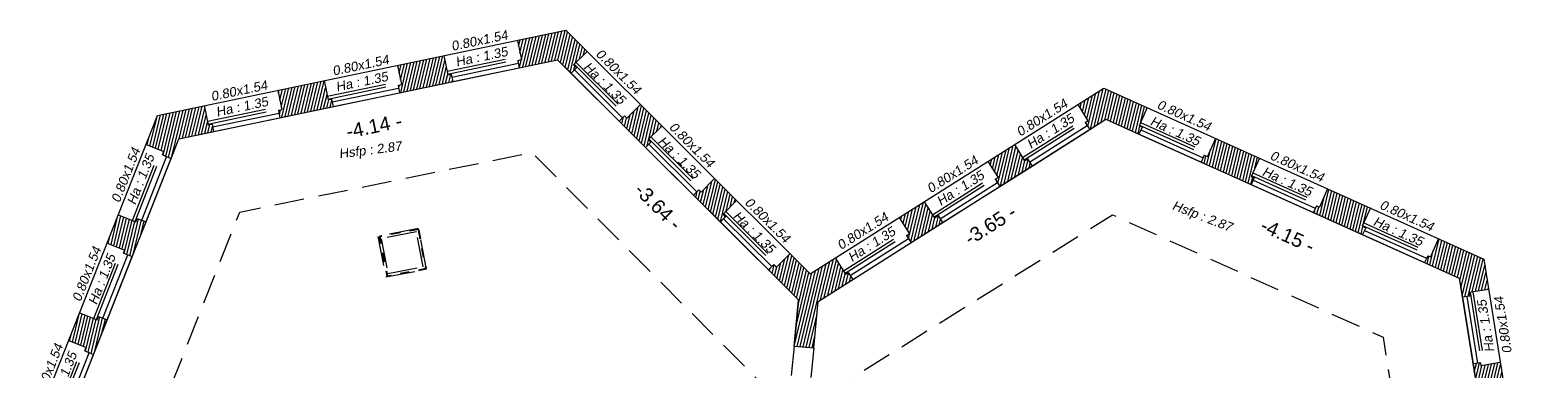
# Model space of a CAD drawing. Header units: metres. Extents: x 1525441.7 to 1525497.6, y 4222356 to 4222411.9.
# Tile 15 of 15: x 1525465.6 to 1525481.7, y 4222393 to 4222396.6. Entities that reach past the tile are written whole.
import ezdxf
from ezdxf.enums import TextEntityAlignment as Align

# ---------------------------------------------------------------- set-up
doc = ezdxf.new("R2010")
doc.units = ezdxf.units.M
doc.header["$LTSCALE"] = 0.1
doc.header["$PDMODE"] = 3
doc.header["$PDSIZE"] = 0.2
doc.linetypes.add('CACHE', pattern=[9.525, 6.35, -3.175])
doc.linetypes.add('CACHE2', pattern=[4.7625, 3.175, -1.5875])
doc.layers.get('0').update_dxf_attribs({"lineweight": 9})
doc.layers.get('Defpoints').update_dxf_attribs({"lineweight": 9})
doc.layers.add('0_Contours', color=3, linetype='Continuous', lineweight=9, plot=False)
for name, color, linetype, lineweight in [('0_Cotation', 142, 'CACHE2', 9), ('_Hauteur allège', 153, 'Continuous', 9), ('Fenêtre', 39, 'Continuous', 9), ('Garde-corps', 37, 'CACHE', 9), ('Mur', 7, 'Continuous', 9), ('Mur-hachures', 254, 'Continuous', 9), ('Poutre', 253, 'CACHE2', 9), ('Texte-hauteur', 112, 'CACHE', 9)]:
    doc.layers.add(name, color=color, linetype=linetype, lineweight=lineweight)
doc.layers.add('Réseau_Ventillation_clim_Symbole', color=143, linetype='Continuous')
doc.styles.add('ARIAL', font='arial.ttf')
doc.styles.get("Standard").update_dxf_attribs({"font": 'arial.ttf'})
doc.dimstyles.new('Cotation', dxfattribs={"dimtxt": 0.18, "dimasz": 0.1, "dimexe": 0.18, "dimexo": 0.2, "dimgap": 0.09, "dimtad": 0, "dimzin": 0, "dimdsep": 46, "dimtxsty": 'ARIAL', "dimblk1": 'OBLIQUE', "dimblk2": 'OBLIQUE', "dimsah": 1, "dimcen": 0.09, "dimse1": 1, "dimse2": 1, "dimsd1": 1, "dimsd2": 1, "dimclrd": 252, "dimaunit": 2, "dimadec": 3, "dimazin": 0, "dimtfac": 1, "dimtix": 1, "dimtofl": 0, "dimtmove": 0, "dimatfit": 3, "dimldrblk": 'OBLIQUE', "dimfxl": 1, "dimtolj": 1, "dimtzin": 0, "dimarcsym": 0})
pattern_1 = [(76.5, (0, 0), (-0.03087274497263, 0.00741189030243), [])]

# ---------------------------------------------------------------- blocks, each defined once
blk = doc.blocks.new('*D90')
at = {"layer": 'Defpoints', "color": 0, "transparency": 16777216}
for p in [(1525471.253, 4222396.28), (1525471.312, 4222395.993), (1525467.198, 4222395.434)]:
    blk.add_point(p, dxfattribs=at)
at = {"layer": '0_Cotation', "color": 0, "transparency": 16777216, "insert": (1525469.288, 4222395.57), "char_height": 0.15, "attachment_point": 5, "rotation": 11.7852, "style": 'ARIAL'}
blk.add_mtext('\\A1;-4.14 -', dxfattribs=at)
blk = doc.blocks.new('_OBLIQUE')
at = {"color": 0, "linetype": 'ByBlock'}
blk.add_line((-0.5, -0.5), (0.5, 0.5), dxfattribs=at)
blk = doc.blocks.new('*D91')
at = {"layer": 'Defpoints', "color": 0, "transparency": 16777216}
for p in [(1525471.253, 4222396.28), (1525473.832, 4222393.711), (1525473.562, 4222393.44)]:
    blk.add_point(p, dxfattribs=at)
at = {"layer": '0_Cotation', "color": 0, "transparency": 16777216, "insert": (1525472.33, 4222394.71), "char_height": 0.15, "attachment_point": 5, "rotation": 315.1167, "style": 'ARIAL'}
blk.add_mtext('\\A1;-3.64 -', dxfattribs=at)
blk = doc.blocks.new('*D92')
at = {"layer": 'Defpoints', "color": 0, "transparency": 16777216}
for p in [(1525477.124, 4222395.643), (1525477.124, 4222395.643), (1525474.043, 4222393.695)]:
    blk.add_point(p, dxfattribs=at)
at = {"layer": '0_Cotation', "color": 0, "transparency": 16777216, "insert": (1525475.885, 4222394.512), "char_height": 0.15, "attachment_point": 5, "rotation": 32.3081, "style": 'ARIAL'}
blk.add_mtext('\\A1;-3.65 -', dxfattribs=at)
blk = doc.blocks.new('*D93')
at = {"layer": 'Defpoints', "color": 0, "transparency": 16777216}
for p in [(1525477.124, 4222395.643), (1525480.906, 4222393.943), (1525480.787, 4222393.677)]:
    blk.add_point(p, dxfattribs=at)
at = {"layer": '0_Cotation', "color": 0, "transparency": 16777216, "insert": (1525479.069, 4222394.398), "char_height": 0.15, "attachment_point": 5, "rotation": 335.7951, "style": 'ARIAL'}
blk.add_mtext('\\A1;-4.15 -', dxfattribs=at)
blk = doc.blocks.new('*D94')
at = {"layer": 'Defpoints', "color": 0, "transparency": 16777216}
for p in [(1525480.906, 4222393.943), (1525480.906, 4222393.943), (1525481.478, 4222390.355)]:
    blk.add_point(p, dxfattribs=at)
at = {"layer": '0_Cotation', "color": 0, "transparency": 16777216, "insert": (1525480.922, 4222392.37), "char_height": 0.15, "attachment_point": 5, "rotation": 99.0524, "style": 'ARIAL'}
blk.add_mtext('\\A1;-3.63 -', dxfattribs=at)

msp = doc.modelspace()

# ---------------------------------------------------------------- hatches: boundary and pattern name
at = {"layer": 'Mur-hachures'}
h = msp.add_hatch(dxfattribs=at)
h.set_pattern_fill('ANSI31', color=256, scale=0.01, angle=31.5)
h.set_pattern_definition(pattern_1)
h.paths.add_polyline_path([(1525471.34, 4222396.596), (1525470.822, 4222396.488), (1525470.865, 4222396.281), (1525470.827, 4222396.273), (1525470.843, 4222396.195), (1525471.253, 4222396.28), (1525471.397, 4222396.136), (1525471.454, 4222396.193), (1525471.423, 4222396.224), (1525471.43, 4222396.231), (1525471.568, 4222396.369)])
h = msp.add_hatch(dxfattribs=at)
h.set_pattern_fill('ANSI31', color=256, scale=0.01, angle=31.5)
h.set_pattern_definition(pattern_1)
h.paths.add_polyline_path([(1525470.035, 4222396.324), (1525469.54, 4222396.221), (1525469.583, 4222396.014), (1525469.545, 4222396.006), (1525469.561, 4222395.927), (1525470.13, 4222396.046), (1525470.113, 4222396.124), (1525470.079, 4222396.117)])
h = msp.add_hatch(dxfattribs=at)
h.set_pattern_fill('ANSI31', color=256, scale=0.01, angle=31.5)
h.set_pattern_definition(pattern_1)
h.paths.add_polyline_path([(1525468.753, 4222396.057), (1525468.258, 4222395.953), (1525468.301, 4222395.746), (1525468.264, 4222395.739), (1525468.281, 4222395.66), (1525468.85, 4222395.779), (1525468.833, 4222395.857), (1525468.797, 4222395.85)])
h = msp.add_hatch(dxfattribs=at)
h.set_pattern_fill('ANSI31', color=256, scale=0.01, angle=31.5)
h.set_pattern_definition(pattern_1)
h.paths.add_polyline_path([(1525477.1, 4222395.977), (1525476.822, 4222395.801), (1525476.931, 4222395.628), (1525476.902, 4222395.61), (1525476.95, 4222395.534), (1525477.124, 4222395.643), (1525477.477, 4222395.485), (1525477.51, 4222395.558), (1525477.478, 4222395.572), (1525477.566, 4222395.768)])
h = msp.add_hatch(dxfattribs=at)
h.set_pattern_fill('ANSI31', color=256, scale=0.01, angle=31.5)
h.set_pattern_definition(pattern_1)
h.paths.add_polyline_path([(1525467.469, 4222395.789), (1525466.97, 4222395.685), (1525466.847, 4222395.373), (1525467.037, 4222395.299), (1525467.022, 4222395.261), (1525467.115, 4222395.224), (1525467.198, 4222395.434), (1525467.57, 4222395.512), (1525467.554, 4222395.59), (1525467.512, 4222395.582)])
h = msp.add_hatch(dxfattribs=at)
h.set_pattern_fill('ANSI31', color=256, scale=0.01, angle=31.5)
h.set_pattern_definition(pattern_1)
h.paths.add_polyline_path([(1525472.139, 4222395.8), (1525471.994, 4222395.655), (1525471.969, 4222395.68), (1525471.912, 4222395.623), (1525472.195, 4222395.342), (1525472.251, 4222395.398), (1525472.224, 4222395.425), (1525472.231, 4222395.432), (1525472.369, 4222395.571)])
h = msp.add_hatch(dxfattribs=at)
h.set_pattern_fill('ANSI31', color=256, scale=0.01, angle=31.5)
h.set_pattern_definition(pattern_1)
h.paths.add_polyline_path([(1525476.144, 4222395.372), (1525475.859, 4222395.192), (1525475.968, 4222395.019), (1525475.939, 4222395.001), (1525475.987, 4222394.925), (1525476.332, 4222395.143), (1525476.284, 4222395.219), (1525476.253, 4222395.199)])
h = msp.add_hatch(dxfattribs=at)
h.set_pattern_fill('ANSI31', color=256, scale=0.01, angle=31.5)
h.set_pattern_definition(pattern_1)
h.paths.add_polyline_path([(1525478.297, 4222395.439), (1525478.209, 4222395.243), (1525478.176, 4222395.258), (1525478.143, 4222395.185), (1525478.678, 4222394.945), (1525478.711, 4222395.018), (1525478.678, 4222395.032), (1525478.766, 4222395.228)])
h = msp.add_hatch(dxfattribs=at)
h.set_pattern_fill('ANSI31', color=256, scale=0.01, angle=31.5)
h.set_pattern_definition(pattern_1)
h.paths.add_polyline_path([(1525472.934, 4222395.008), (1525472.789, 4222394.863), (1525472.765, 4222394.887), (1525472.709, 4222394.83), (1525472.996, 4222394.544), (1525473.053, 4222394.601), (1525473.025, 4222394.628), (1525473.17, 4222394.774)])
h = msp.add_hatch(dxfattribs=at)
h.set_pattern_fill('ANSI31', color=256, scale=0.01, angle=31.5)
h.set_pattern_definition(pattern_1)
h.paths.add_polyline_path([(1525479.496, 4222394.9), (1525479.408, 4222394.704), (1525479.377, 4222394.718), (1525479.344, 4222394.645), (1525479.871, 4222394.409), (1525479.904, 4222394.481), (1525479.867, 4222394.498), (1525479.871, 4222394.507), (1525479.955, 4222394.694)])
h = msp.add_hatch(dxfattribs=at)
h.set_pattern_fill('ANSI31', color=256, scale=0.01, angle=31.5)
h.set_pattern_definition(pattern_1)
h.paths.add_polyline_path([(1525475.326, 4222394.613), (1525475.287, 4222394.588), (1525475.178, 4222394.761), (1525474.911, 4222394.592), (1525475.02, 4222394.419), (1525474.989, 4222394.4), (1525475.038, 4222394.324), (1525475.374, 4222394.537)])
h = msp.add_hatch(dxfattribs=at)
h.set_pattern_fill('ANSI31', color=256, scale=0.01, angle=31.5)
h.set_pattern_definition(pattern_1)
h.paths.add_polyline_path([(1525466.847, 4222394.547), (1525466.754, 4222394.583), (1525466.739, 4222394.546), (1525466.55, 4222394.621), (1525466.431, 4222394.319), (1525466.62, 4222394.244), (1525466.606, 4222394.209), (1525466.699, 4222394.173)])
h = msp.add_hatch(dxfattribs=at)
h.set_pattern_fill('ANSI31', color=256, scale=0.01, angle=31.5)
h.set_pattern_definition(pattern_1)
h.paths.add_polyline_path([(1525480.685, 4222394.366), (1525480.597, 4222394.17), (1525480.568, 4222394.183), (1525480.535, 4222394.11), (1525480.906, 4222393.943), (1525480.939, 4222393.739), (1525481.018, 4222393.752), (1525481.012, 4222393.79), (1525481.22, 4222393.823), (1525481.168, 4222394.148)])
h = msp.add_hatch(dxfattribs=at)
h.set_pattern_fill('ANSI31', color=256, scale=0.01, angle=31.5)
h.set_pattern_definition(pattern_1)
h.paths.add_polyline_path([(1525474.226, 4222394.159), (1525473.957, 4222393.989), (1525473.741, 4222394.205), (1525473.595, 4222394.06), (1525473.567, 4222394.088), (1525473.511, 4222394.031), (1525473.832, 4222393.711), (1525473.787, 4222393.216), (1525473.997, 4222393.197), (1525474.043, 4222393.695), (1525474.413, 4222393.929), (1525474.365, 4222394.005), (1525474.335, 4222393.986)])
h = msp.add_hatch(dxfattribs=at)
h.set_pattern_fill('ANSI31', color=256, scale=0.01, angle=31.5)
h.set_pattern_definition(pattern_1)
h.paths.add_polyline_path([(1525466.432, 4222393.496), (1525466.339, 4222393.533), (1525466.325, 4222393.498), (1525466.136, 4222393.572), (1525466.019, 4222393.276), (1525466.208, 4222393.201), (1525466.193, 4222393.164), (1525466.286, 4222393.127)])
h = msp.add_hatch(dxfattribs=at)
h.set_pattern_fill('ANSI31', color=256, scale=0.01, angle=31.5)
h.set_pattern_definition(pattern_1)
h.paths.add_polyline_path([(1525481.345, 4222393.039), (1525481.137, 4222393.006), (1525481.132, 4222393.037), (1525481.053, 4222393.025), (1525481.116, 4222392.626), (1525481.195, 4222392.638), (1525481.189, 4222392.678), (1525481.397, 4222392.711)])

# ---------------------------------------------------------------- linework, layer by layer
at = {"layer": '0_Contours', "flags": 128}
msp.add_lwpolyline([(1525465.847, 4222392.013), (1525467.198, 4222395.434), (1525471.253, 4222396.28), (1525473.832, 4222393.711), (1525473.787, 4222393.216), (1525473.997, 4222393.197), (1525474.043, 4222393.695), (1525477.124, 4222395.643), (1525480.906, 4222393.943), (1525481.478, 4222390.355)], dxfattribs=at)
at = {"layer": 'Fenêtre', "flags": 128}
for points in [[(1525470.12, 4222396.095), (1525470.833, 4222396.244)], [(1525470.13, 4222396.046), (1525470.843, 4222396.195)], [(1525471.397, 4222396.136), (1525471.912, 4222395.623)], [(1525471.433, 4222396.172), (1525471.948, 4222395.659)], [(1525468.839, 4222395.828), (1525469.551, 4222395.976)], [(1525468.85, 4222395.779), (1525469.561, 4222395.927)], [(1525467.56, 4222395.561), (1525468.271, 4222395.709)], [(1525467.57, 4222395.512), (1525468.281, 4222395.66)], [(1525476.305, 4222395.185), (1525476.923, 4222395.576)], [(1525476.332, 4222395.143), (1525476.95, 4222395.534)], [(1525477.477, 4222395.485), (1525478.143, 4222395.185)], [(1525477.497, 4222395.53), (1525478.164, 4222395.231)], [(1525472.195, 4222395.342), (1525472.709, 4222394.83)], [(1525472.23, 4222395.377), (1525472.744, 4222394.866)], [(1525466.801, 4222394.565), (1525467.068, 4222395.242)], [(1525466.847, 4222394.547), (1525467.115, 4222395.224)], [(1525475.347, 4222394.579), (1525475.961, 4222394.967)], [(1525478.699, 4222394.99), (1525479.365, 4222394.691)], [(1525475.374, 4222394.537), (1525475.987, 4222394.925)], [(1525478.678, 4222394.945), (1525479.344, 4222394.645)], [(1525472.996, 4222394.544), (1525473.511, 4222394.031)], [(1525473.031, 4222394.579), (1525473.546, 4222394.067)], [(1525474.387, 4222393.972), (1525475.011, 4222394.366)], [(1525474.413, 4222393.929), (1525475.038, 4222394.324)], [(1525479.871, 4222394.409), (1525480.535, 4222394.11)], [(1525479.892, 4222394.454), (1525480.556, 4222394.156)], [(1525466.386, 4222393.514), (1525466.653, 4222394.191)], [(1525466.432, 4222393.496), (1525466.699, 4222394.173)], [(1525480.939, 4222393.739), (1525481.053, 4222393.025)], [(1525480.988, 4222393.747), (1525481.102, 4222393.032)], [(1525465.972, 4222392.466), (1525466.24, 4222393.145)], [(1525466.018, 4222392.447), (1525466.286, 4222393.127)]]:
    msp.add_lwpolyline(points, dxfattribs=at)
at = {"layer": 'Garde-corps', "flags": 128}
for points in [[(1525470.07, 4222396.156), (1525470.857, 4222396.32)], [(1525470.076, 4222396.127), (1525470.863, 4222396.291)], [(1525471.43, 4222396.231), (1525472.001, 4222395.662)], [(1525471.451, 4222396.252), (1525472.022, 4222395.683)], [(1525468.788, 4222395.889), (1525469.575, 4222396.053)], [(1525468.794, 4222395.859), (1525469.581, 4222396.023)], [(1525467.504, 4222395.621), (1525468.293, 4222395.785)], [(1525467.51, 4222395.591), (1525468.299, 4222395.756)], [(1525476.231, 4222395.233), (1525476.91, 4222395.662)], [(1525476.248, 4222395.208), (1525476.926, 4222395.637)], [(1525477.494, 4222395.608), (1525478.225, 4222395.28)], [(1525472.253, 4222395.454), (1525472.818, 4222394.891)], [(1525477.482, 4222395.581), (1525478.213, 4222395.253)], [(1525466.702, 4222394.561), (1525466.999, 4222395.313)], [(1525466.73, 4222394.55), (1525467.027, 4222395.302)], [(1525472.231, 4222395.432), (1525472.796, 4222394.87)], [(1525475.266, 4222394.622), (1525475.947, 4222395.053)], [(1525475.282, 4222394.597), (1525475.963, 4222395.028)], [(1525478.682, 4222395.042), (1525479.412, 4222394.713)], [(1525478.695, 4222395.069), (1525479.425, 4222394.741)], [(1525473.053, 4222394.656), (1525473.624, 4222394.088)], [(1525473.032, 4222394.635), (1525473.603, 4222394.067)], [(1525479.871, 4222394.507), (1525480.601, 4222394.179)], [(1525479.883, 4222394.535), (1525480.613, 4222394.206)], [(1525474.314, 4222394.02), (1525474.998, 4222394.453)], [(1525474.33, 4222393.995), (1525475.014, 4222394.428)], [(1525466.288, 4222393.512), (1525466.583, 4222394.259)], [(1525466.316, 4222393.501), (1525466.611, 4222394.248)], [(1525481.022, 4222393.792), (1525481.146, 4222393.007)], [(1525481.051, 4222393.796), (1525481.176, 4222393.012)], [(1525465.873, 4222392.462), (1525466.171, 4222393.216)], [(1525465.901, 4222392.451), (1525466.199, 4222393.205)]]:
    msp.add_lwpolyline(points, dxfattribs=at)
at = {"layer": 'Mur', "flags": 128}
for points in [[(1525466.97, 4222395.685), (1525471.34, 4222396.596)], [(1525471.34, 4222396.596), (1525473.957, 4222393.989)], [(1525470.823, 4222396.484), (1525470.865, 4222396.281)], [(1525470.035, 4222396.324), (1525470.079, 4222396.117)], [(1525470.827, 4222396.273), (1525470.865, 4222396.281)], [(1525470.827, 4222396.273), (1525470.843, 4222396.195)], [(1525470.843, 4222396.195), (1525471.253, 4222396.28), (1525471.397, 4222396.136)], [(1525471.568, 4222396.369), (1525471.423, 4222396.224)], [(1525469.54, 4222396.221), (1525469.583, 4222396.014)], [(1525470.079, 4222396.117), (1525470.113, 4222396.124)], [(1525470.113, 4222396.124), (1525470.13, 4222396.046)], [(1525471.454, 4222396.193), (1525471.397, 4222396.136)], [(1525471.423, 4222396.224), (1525471.454, 4222396.193)], [(1525468.258, 4222395.953), (1525468.301, 4222395.746)], [(1525468.753, 4222396.057), (1525468.797, 4222395.85)], [(1525469.545, 4222396.006), (1525469.583, 4222396.014)], [(1525469.545, 4222396.006), (1525469.561, 4222395.927)], [(1525469.561, 4222395.927), (1525470.13, 4222396.046)], [(1525473.957, 4222393.989), (1525477.1, 4222395.977)], [(1525477.1, 4222395.977), (1525481.168, 4222394.148)], [(1525467.469, 4222395.789), (1525467.512, 4222395.582)], [(1525468.281, 4222395.66), (1525468.85, 4222395.779)], [(1525468.797, 4222395.85), (1525468.833, 4222395.857)], [(1525468.833, 4222395.857), (1525468.85, 4222395.779)], [(1525471.994, 4222395.655), (1525472.139, 4222395.8)], [(1525476.822, 4222395.801), (1525476.931, 4222395.628)], [(1525465.607, 4222392.232), (1525466.97, 4222395.685)], [(1525468.264, 4222395.739), (1525468.301, 4222395.746)], [(1525468.264, 4222395.739), (1525468.281, 4222395.66)], [(1525471.969, 4222395.68), (1525471.912, 4222395.623)], [(1525471.912, 4222395.623), (1525472.195, 4222395.342)], [(1525471.969, 4222395.68), (1525471.994, 4222395.655)], [(1525476.902, 4222395.61), (1525476.931, 4222395.628)], [(1525476.902, 4222395.61), (1525476.95, 4222395.534)], [(1525476.95, 4222395.534), (1525477.124, 4222395.643)], [(1525477.124, 4222395.643), (1525477.477, 4222395.485)], [(1525477.566, 4222395.768), (1525477.478, 4222395.572)], [(1525467.115, 4222395.224), (1525467.198, 4222395.434), (1525467.57, 4222395.512)], [(1525467.512, 4222395.582), (1525467.554, 4222395.59)], [(1525467.554, 4222395.59), (1525467.57, 4222395.512)], [(1525472.369, 4222395.571), (1525472.224, 4222395.425)], [(1525477.51, 4222395.558), (1525477.477, 4222395.485)], [(1525477.478, 4222395.572), (1525477.51, 4222395.558)], [(1525466.847, 4222395.373), (1525467.037, 4222395.299)], [(1525467.022, 4222395.261), (1525467.037, 4222395.299)], [(1525472.251, 4222395.398), (1525472.195, 4222395.342)], [(1525472.224, 4222395.425), (1525472.251, 4222395.398)], [(1525476.144, 4222395.372), (1525476.253, 4222395.199)], [(1525478.297, 4222395.439), (1525478.209, 4222395.243)], [(1525467.022, 4222395.261), (1525467.115, 4222395.224)], [(1525475.859, 4222395.192), (1525475.968, 4222395.019)], [(1525475.987, 4222394.925), (1525476.332, 4222395.143)], [(1525476.253, 4222395.199), (1525476.284, 4222395.219)], [(1525476.284, 4222395.219), (1525476.332, 4222395.143)], [(1525478.176, 4222395.258), (1525478.143, 4222395.185)], [(1525478.143, 4222395.185), (1525478.678, 4222394.945)], [(1525478.176, 4222395.258), (1525478.209, 4222395.243)], [(1525478.766, 4222395.228), (1525478.678, 4222395.032)], [(1525472.934, 4222395.008), (1525472.789, 4222394.863)], [(1525475.939, 4222395.001), (1525475.968, 4222395.019)], [(1525475.939, 4222395.001), (1525475.987, 4222394.925)], [(1525478.678, 4222395.032), (1525478.711, 4222395.018)], [(1525478.711, 4222395.018), (1525478.678, 4222394.945)], [(1525472.765, 4222394.887), (1525472.709, 4222394.83)], [(1525472.709, 4222394.83), (1525472.996, 4222394.544)], [(1525472.765, 4222394.887), (1525472.789, 4222394.863)], [(1525479.496, 4222394.9), (1525479.408, 4222394.704)], [(1525473.17, 4222394.774), (1525473.025, 4222394.628)], [(1525475.178, 4222394.761), (1525475.287, 4222394.588)], [(1525479.377, 4222394.718), (1525479.344, 4222394.645)], [(1525479.344, 4222394.645), (1525479.871, 4222394.409)], [(1525479.377, 4222394.718), (1525479.408, 4222394.704)], [(1525479.955, 4222394.694), (1525479.867, 4222394.498)], [(1525466.55, 4222394.621), (1525466.739, 4222394.546)], [(1525466.699, 4222394.173), (1525466.847, 4222394.547)], [(1525466.739, 4222394.546), (1525466.754, 4222394.583)], [(1525466.754, 4222394.583), (1525466.847, 4222394.547)], [(1525473.053, 4222394.601), (1525472.996, 4222394.544)], [(1525473.025, 4222394.628), (1525473.053, 4222394.601)], [(1525474.911, 4222394.592), (1525475.02, 4222394.419)], [(1525475.038, 4222394.324), (1525475.374, 4222394.537)], [(1525475.287, 4222394.588), (1525475.326, 4222394.613)], [(1525475.326, 4222394.613), (1525475.374, 4222394.537)], [(1525479.867, 4222394.498), (1525479.904, 4222394.481)], [(1525479.904, 4222394.481), (1525479.871, 4222394.409)], [(1525466.431, 4222394.319), (1525466.62, 4222394.244)], [(1525474.989, 4222394.4), (1525475.02, 4222394.419)], [(1525474.989, 4222394.4), (1525475.038, 4222394.324)], [(1525480.685, 4222394.366), (1525480.597, 4222394.17)], [(1525466.606, 4222394.209), (1525466.62, 4222394.244)], [(1525466.606, 4222394.209), (1525466.699, 4222394.173)], [(1525473.741, 4222394.205), (1525473.595, 4222394.06)], [(1525474.226, 4222394.159), (1525474.335, 4222393.986)], [(1525480.568, 4222394.183), (1525480.535, 4222394.11)], [(1525480.568, 4222394.183), (1525480.597, 4222394.17)], [(1525473.567, 4222394.088), (1525473.511, 4222394.031)], [(1525473.511, 4222394.031), (1525473.832, 4222393.711)], [(1525473.567, 4222394.088), (1525473.595, 4222394.06)], [(1525474.335, 4222393.986), (1525474.365, 4222394.005)], [(1525474.365, 4222394.005), (1525474.413, 4222393.929)], [(1525480.535, 4222394.11), (1525480.906, 4222393.943)], [(1525481.168, 4222394.148), (1525481.747, 4222390.514)], [(1525474.043, 4222393.695), (1525474.413, 4222393.929)], [(1525480.906, 4222393.943), (1525480.939, 4222393.739)], [(1525473.787, 4222393.216), (1525473.832, 4222393.711)], [(1525473.997, 4222393.197), (1525474.043, 4222393.695)], [(1525481.018, 4222393.752), (1525480.939, 4222393.739)], [(1525481.22, 4222393.823), (1525481.012, 4222393.79)], [(1525481.012, 4222393.79), (1525481.018, 4222393.752)], [(1525466.136, 4222393.572), (1525466.325, 4222393.498)], [(1525466.325, 4222393.498), (1525466.339, 4222393.533)], [(1525466.339, 4222393.533), (1525466.432, 4222393.496)], [(1525466.286, 4222393.127), (1525466.432, 4222393.496)], [(1525466.019, 4222393.276), (1525466.208, 4222393.201)], [(1525466.193, 4222393.164), (1525466.208, 4222393.201)], [(1525473.787, 4222393.216), (1525473.997, 4222393.197)], [(1525466.193, 4222393.164), (1525466.286, 4222393.127)], [(1525481.132, 4222393.037), (1525481.053, 4222393.025)], [(1525481.132, 4222393.037), (1525481.137, 4222393.006)], [(1525481.345, 4222393.039), (1525481.137, 4222393.006)], [(1525481.053, 4222393.025), (1525481.116, 4222392.626)]]:
    msp.add_lwpolyline(points, dxfattribs=at)
at = {"layer": 'Poutre', "flags": 128}
for points in [[(1525466.415, 4222391.022), (1525467.85, 4222394.65), (1525470.977, 4222395.288), (1525473.715, 4222392.537), (1525473.931, 4222392.58), (1525477.194, 4222394.621), (1525480.09, 4222393.312), (1525480.704, 4222389.496), (1525480.754, 4222389.45)], [(1525473.787, 4222393.216), (1525473.715, 4222392.537)], [(1525473.997, 4222393.197), (1525473.931, 4222392.58)]]:
    msp.add_lwpolyline(points, dxfattribs=at)
at = {"layer": 'Poutre'}
for points in [[(1525469.328, 4222394.39), (1525469.413, 4222393.956), (1525469.85, 4222394.04), (1525469.765, 4222394.475)], [(1525469.365, 4222394.365), (1525469.437, 4222393.992), (1525469.813, 4222394.065), (1525469.741, 4222394.438)]]:
    msp.add_lwpolyline(points, close=True, dxfattribs=at)
at = {"layer": 'Réseau_Ventillation_clim_Symbole', "linetype": 'CACHE2', "ltscale": 0.3, "flags": 128}
msp.add_lwpolyline([(1525469.764, 4222394.469), (1525469.347, 4222394.389), (1525469.429, 4222393.965), (1525469.845, 4222394.045)], close=True, dxfattribs=at)

# ---------------------------------------------------------------- texts
at = {"layer": '_Hauteur allège', "oblique": 9}
for s, rotation, p in [('0.80x1.54', 11.7851, (1525470.427, 4222396.438)), ('Ha : 1.35', 11.7852, (1525470.45, 4222396.265)), ('0.80x1.54', 11.7851, (1525469.155, 4222396.173)), ('0.80x1.54', 315.1167, (1525471.871, 4222396.117)), ('Ha : 1.35', 11.7852, (1525469.168, 4222395.998)), ('Ha : 1.35', 315.1167, (1525471.723, 4222395.994)), ('0.80x1.54', 11.7851, (1525467.854, 4222395.901)), ('Ha : 1.35', 11.7852, (1525467.885, 4222395.73)), ('0.80x1.54', 32.3081, (1525476.465, 4222395.619)), ('0.80x1.54', 335.7951, (1525477.941, 4222395.638)), ('Ha : 1.35', 32.3081, (1525476.557, 4222395.474)), ('Ha : 1.35', 335.7951, (1525477.846, 4222395.471)), ('Ha : 1.35', 315.1167, (1525472.521, 4222395.199)), ('0.80x1.54', 315.1167, (1525472.657, 4222395.334)), ('0.80x1.54', 68.4497, (1525466.676, 4222395.028)), ('0.80x1.54', 335.7951, (1525479.151, 4222395.094)), ('Ha : 1.35', 68.4497, (1525466.837, 4222394.982)), ('0.80x1.54', 32.3081, (1525475.507, 4222395.013)), ('Ha : 1.35', 335.7951, (1525479.046, 4222394.932)), ('Ha : 1.35', 32.3081, (1525475.592, 4222394.865)), ('Ha : 1.35', 315.1167, (1525473.324, 4222394.399)), ('0.80x1.54', 315.1167, (1525473.467, 4222394.528)), ('0.80x1.54', 32.3081, (1525474.546, 4222394.406)), ('0.80x1.54', 335.7951, (1525480.325, 4222394.566)), ('Ha : 1.35', 32.3081, (1525474.642, 4222394.264)), ('Ha : 1.35', 335.7951, (1525480.234, 4222394.398)), ('0.80x1.54', 68.4497, (1525466.258, 4222393.969)), ('Ha : 1.35', 68.4497, (1525466.422, 4222393.913)), ('Ha : 1.35', 99.0524, (1525481.238, 4222393.438)), ('0.80x1.54', 99.0524, (1525481.422, 4222393.449)), ('0.80x1.54', 68.4497, (1525465.849, 4222392.932)), ('Ha : 1.35', 68.4497, (1525466.008, 4222392.866))]:
    msp.add_text(s, height=0.1, rotation=rotation, dxfattribs=at).set_placement(p, align=Align.CENTER)
at = {"layer": 'Texte-hauteur', "oblique": 9}
for rotation, p in [(7.277, (1525469.254, 4222395.267)), (338.7916, (1525478.138, 4222394.56))]:
    msp.add_text('Hsfp : 2.87', height=0.1, rotation=rotation, dxfattribs=at).set_placement(p, align=Align.CENTER)

# ---------------------------------------------------------------- dimensions: what is measured, and where the dimension line sits
at = {"layer": '0_Cotation'}
for base, p1, p2, angle, picture, middle in [((1525471.312, 4222395.993), (1525467.198, 4222395.434), (1525471.253, 4222396.28), 11.7852, '*D90', (1525469.288, 4222395.57)), ((1525473.562, 4222393.44), (1525471.253, 4222396.28), (1525473.832, 4222393.711), 315.1167, '*D91', (1525472.33, 4222394.71)), ((1525477.124, 4222395.643), (1525474.043, 4222393.695), (1525477.124, 4222395.643), 32.3081, '*D92', (1525475.885, 4222394.512)), ((1525480.787, 4222393.677), (1525477.124, 4222395.643), (1525480.906, 4222393.943), 335.7951, '*D93', (1525479.069, 4222394.398)), ((1525480.906, 4222393.943), (1525481.478, 4222390.355), (1525480.906, 4222393.943), 99.0524, '*D94', (1525480.922, 4222392.37))]:
    dim = msp.add_linear_dim(base=base, p1=p1, p2=p2, angle=angle, dimstyle='Cotation', override={"dimtxt": 0.15, "dimpost": '-<> -', "dimtmove": 2}, dxfattribs=at)
    dim.commit()
    dim.dimension.update_dxf_attribs({"geometry": picture, "text_midpoint": middle, "dimtype": 161})

doc.saveas('drawing.dxf')
